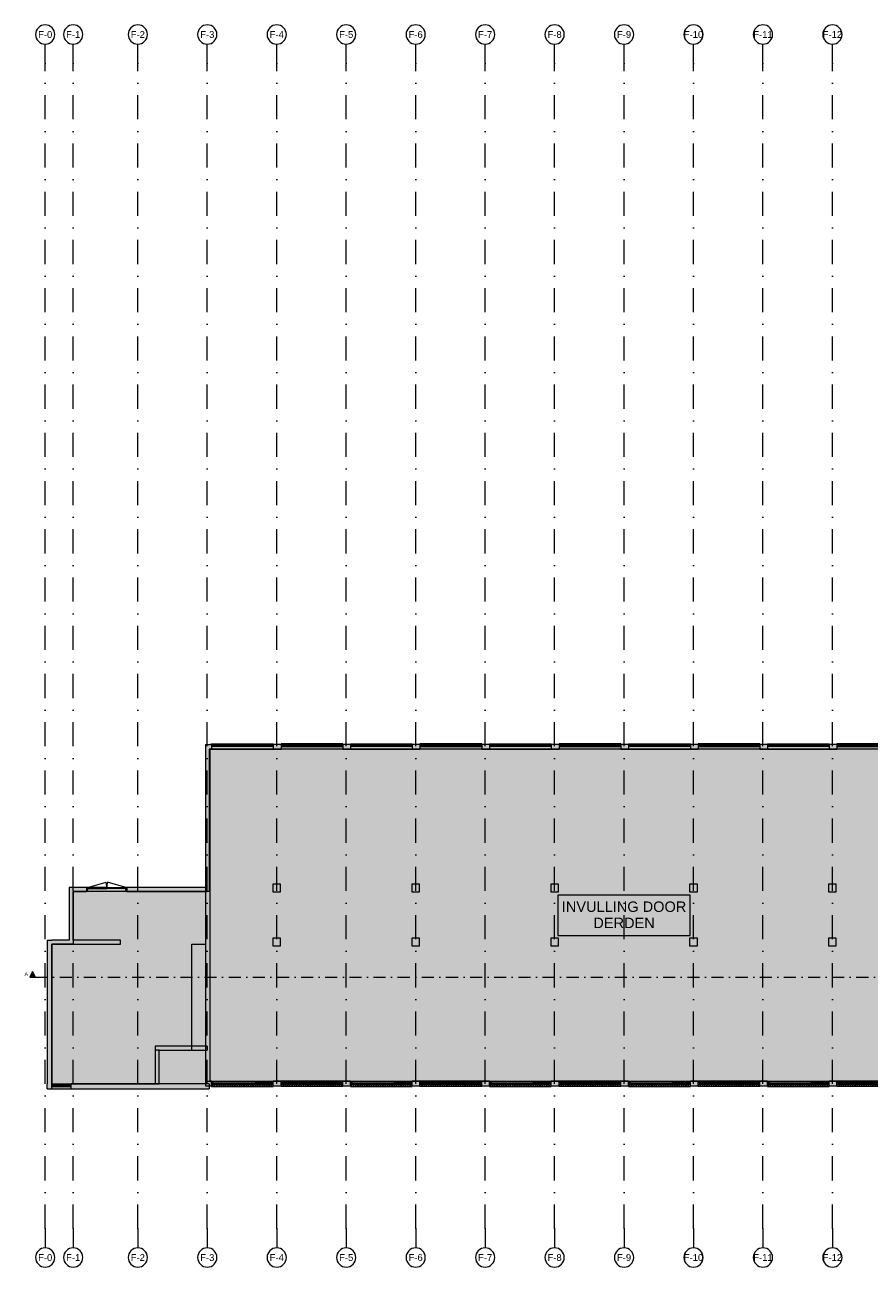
# Model space of a CAD drawing. Header units: millimetres. Extents: x -54205 to 352602, y -8439 to 61516.
# Tile 1 of 189: x -54205 to -10448, y -2884 to 61516. Entities that reach past the tile are written whole.
import ezdxf
from ezdxf.enums import TextEntityAlignment as Align

# ---------------------------------------------------------------- set-up
doc = ezdxf.new("R2010")
doc.units = ezdxf.units.MM
doc.header["$MEASUREMENT"] = 0
for name, pattern in [('streep-punt', [2500, 1250, -625, 0, -625]), ('streep-punt fijn', [1251.000023, 626.000023, -312.5, 0, -312.5]), ('streeplijn ultrafijn', [117.37, 78.119999, -39.250001]), ('Wipeout_Contour', [1000, 0, -1000])]:
    doc.linetypes.add(name, pattern=pattern)
for name, color, linetype in [('0 2D arcering', 7, 'Continuous'), ('21_0 NC Buitenwanden', 7, 'Continuous'), ('21_0 NC Buitenwanden Afdek-arcering', 7, 'Continuous'), ('21_0 NC Buitenwanden Deuren', 7, 'Continuous'), ('21_0 NC Buitenwanden Ramen', 7, 'Continuous'), ('23 Vloeren', 7, 'Continuous'), ('28 Draagconstructies', 7, 'Continuous'), ('Maatvoering 1_ 100', 7, 'Continuous'), ('Markers - doorsneden', 7, 'Continuous'), ('Markers - doorsneden 2D arcering', 7, 'Continuous'), ('Stramien', 7, 'Continuous')]:
    doc.layers.add(name, color=color, linetype=linetype)
doc.styles.add('GENERATED_STYLE_1', font='arial.ttf')

# ---------------------------------------------------------------- blocks, each defined once
blk = doc.blocks.new('Slab_1_1', base_point=(-52800, 6622))
at = {"layer": '23 Vloeren', "color": 1, "linetype": 'Continuous', "lineweight": 0, "flags": 128}
blk.add_lwpolyline([(-52800, 6622), (-47250, 6616), (-47250, 8366), (-45550, 8366), (-45550, 13866), (-44845, 13866), (-44850, 6766), (-1600, 6766), (-1600, 23966), (-44650, 23966), (-44650, 16591), (-51700, 16591), (-51700, 13866), (-52800, 13866)], close=True, dxfattribs=at)
blk = doc.blocks.new('Slab_2_1', base_point=(-52800, 6622))
at = {"layer": '23 Vloeren', "color": 1, "linetype": 'Continuous', "lineweight": 0, "flags": 128}
blk.add_lwpolyline([(-52800, 6622), (-47250, 6616), (-47250, 8366), (-45550, 8366), (-45550, 13866), (-44845, 13866), (-44850, 6766), (-1600, 6766), (-1600, 23966), (-44650, 23966), (-44650, 16591), (-51700, 16591), (-51700, 13866), (-52800, 13866)], close=True, dxfattribs=at)
blk = doc.blocks.new('Wall_61_1', base_point=(-44600, 6766))
at = {"layer": '21_0 NC Buitenwanden', "color": 1, "linetype": 'Continuous', "lineweight": 0, "flags": 128}
for points in [[(-44850, 24216), (-44600, 24216)], [(-44850, 24216), (-44850, 6516)], [(-44600, 6766), (-44600, 23966)], [(-44850, 6516), (-44600, 6516)]]:
    blk.add_lwpolyline(points, dxfattribs=at)
blk = doc.blocks.new('R2 bl ol 27')
at = {"layer": '21_0 NC Buitenwanden Ramen', "color": 1, "linetype": 'Continuous', "lineweight": 0}
for p, q in [((-1600, 0), (-1600, 30)), ((-1600, 30), (1600, 30)), ((-1600, 0), (-1550, 0)), ((-1600, 0), (-1600, -114)), ((-1600, 0), (-1600, -114)), ((-1550, 0), (-1550, -54)), ((-1550, 0), (683.5, 0)), ((683.5, -54), (683.5, 0)), ((683.5, 0), (700, 0)), ((683.5, 0), (683.5, -54)), ((700, 0), (716.5, 0)), ((716.5, 0), (716.5, -54)), ((716.5, 0), (783.5, 0)), ((716.5, -54), (716.5, 0)), ((783.5, 0), (1483, 0)), ((783.5, 0), (783.5, -54)), ((783.5, 0), (1483, 0)), ((1483, -54), (1483, 0)), ((1483, 0), (1550, 0)), ((1550, -54), (1550, 0)), ((1550, 0), (1600, 0)), ((1550, 0), (1550, -54)), ((1600, 30), (1600, 0)), ((1600, 0), (1600, -114)), ((1600, 0), (1600, -114)), ((-1533, -114), (-1600, -114)), ((-1600, -114), (-1600, -250)), ((-1550, -54), (-1533, -54)), ((-1533, -54), (-1550, -54)), ((-1533, -54), (-1533, -114)), ((-1533, -54), (666.5, -54)), ((-1533, -114), (-1533, -54)), ((666.5, -114), (-1533, -114)), ((666.5, -114), (666.5, -54)), ((666.5, -54), (683.5, -54)), ((683.5, -54), (666.5, -54)), ((700, -114), (666.5, -114)), ((733.5, -114), (700, -114)), ((716.5, -54), (733.5, -54)), ((783.5, -54), (716.5, -54)), ((733.5, -54), (733.5, -114)), ((1533, -114), (733.5, -114)), ((783.5, -27), (1483, -27)), ((1483, -54), (783.5, -54)), ((1550, -54), (1483, -54)), ((1533, -114), (1533, -54)), ((1533, -54), (1550, -54)), ((1600, -114), (1533, -114)), ((1600, -114), (1600, -250))]:
    blk.add_line(p, q, dxfattribs=at)
at = {"layer": '21_0 NC Buitenwanden Ramen', "color": 9, "linetype": 'streeplijn ultrafijn', "lineweight": 0}
blk.add_line((-1600, 0), (1600, 0), dxfattribs=at)
at = {"layer": '21_0 NC Buitenwanden Ramen', "color": 9, "linetype": 'Continuous', "lineweight": 0}
blk.add_line((-1600, -250), (1600, -250), dxfattribs=at)
blk = doc.blocks.new('Wall_62_1', base_point=(-1600, 23966))
at = {"layer": '21_0 NC Buitenwanden', "color": 1, "linetype": 'Continuous', "lineweight": 0}
for p, q in [((-44529, 24216), (-44529, 24102)), ((-44529, 24102), (-44529, 23966)), ((-41329, 24216), (-41329, 24102)), ((-41329, 24102), (-41329, 23966)), ((-40929, 24216), (-40929, 24102)), ((-40929, 24102), (-40929, 23966)), ((-37729, 24216), (-37729, 24102)), ((-37729, 24102), (-37729, 23966)), ((-37329, 24216), (-37329, 24102)), ((-37329, 24102), (-37329, 23966)), ((-34129, 24216), (-34129, 24102)), ((-34129, 24102), (-34129, 23966)), ((-33729, 24216), (-33729, 24102)), ((-33729, 24102), (-33729, 23966)), ((-30529, 24216), (-30529, 24102)), ((-30529, 24102), (-30529, 23966)), ((-30129, 24216), (-30129, 24102)), ((-30129, 24102), (-30129, 23966)), ((-26929, 24216), (-26929, 24102)), ((-26929, 24102), (-26929, 23966)), ((-26514, 24216), (-26514, 24102)), ((-26514, 24102), (-26514, 23966)), ((-23314, 24216), (-23314, 24102)), ((-23314, 24102), (-23314, 23966)), ((-22914, 24216), (-22914, 24102)), ((-22914, 24102), (-22914, 23966)), ((-19714, 24216), (-19714, 24102)), ((-19714, 24102), (-19714, 23966)), ((-19314, 24216), (-19314, 24102)), ((-19314, 24102), (-19314, 23966)), ((-16114, 24216), (-16114, 24102)), ((-16114, 24102), (-16114, 23966)), ((-15714, 24216), (-15714, 24102)), ((-15714, 24102), (-15714, 23966)), ((-12514, 24216), (-12514, 24102)), ((-12514, 24102), (-12514, 23966)), ((-12114, 24216), (-12114, 24102)), ((-12114, 24102), (-12114, 23966)), ((-8914, 24216), (-8914, 24102)), ((-8914, 24102), (-8914, 23966)), ((-8518, 24216), (-8518, 24102)), ((-8518, 24102), (-8518, 23966)), ((-5318, 24216), (-5318, 24102)), ((-5318, 24102), (-5318, 23966)), ((-4938, 24216), (-4938, 24102)), ((-4938, 24102), (-4938, 23966)), ((-1738, 24216), (-1738, 24102)), ((-1738, 24102), (-1738, 23966))]:
    blk.add_line(p, q, dxfattribs=at)
at = {"layer": '21_0 NC Buitenwanden', "color": 1, "linetype": 'Continuous', "lineweight": 0, "flags": 128}
for points in [[(-44529, 24216), (-44600, 24216)], [(-44600, 23966), (-44529, 23966)], [(-40929, 24216), (-41329, 24216)], [(-41329, 23966), (-40929, 23966)], [(-37329, 24216), (-37729, 24216)], [(-37729, 23966), (-37329, 23966)], [(-33729, 24216), (-34129, 24216)], [(-34129, 23966), (-33729, 23966)], [(-30129, 24216), (-30529, 24216)], [(-30529, 23966), (-30129, 23966)], [(-26514, 24216), (-26929, 24216)], [(-26929, 23966), (-26514, 23966)], [(-22914, 24216), (-23314, 24216)], [(-23314, 23966), (-22914, 23966)], [(-19314, 24216), (-19714, 24216)], [(-19714, 23966), (-19314, 23966)], [(-15714, 24216), (-16114, 24216)], [(-16114, 23966), (-15714, 23966)], [(-12114, 24216), (-12514, 24216)], [(-12514, 23966), (-12114, 23966)], [(-8518, 24216), (-8914, 24216)], [(-8914, 23966), (-8518, 23966)], [(-4938, 24216), (-5318, 24216)], [(-5318, 23966), (-4938, 23966)], [(-1600, 24216), (-1738, 24216)], [(-1738, 23966), (-1600, 23966)]]:
    blk.add_lwpolyline(points, dxfattribs=at)
at = {"layer": '21_0 NC Buitenwanden Ramen', "color": 1, "linetype": 'Continuous', "lineweight": 0, "zscale": 1000}
for p in [(-42929, 24216), (-35729, 24216), (-28529, 24216), (-21314, 24216), (-14114, 24216), (-6918, 24216)]:
    blk.add_blockref('R2 bl ol 27', p, dxfattribs=at)
at = {"layer": '21_0 NC Buitenwanden Ramen', "color": 1, "linetype": 'Continuous', "lineweight": 0, "xscale": -1, "zscale": 1000}
for p in [(-39329, 24216), (-32129, 24216), (-24914, 24216), (-17714, 24216), (-10514, 24216), (-3338, 24216)]:
    blk.add_blockref('R2 bl ol 27', p, dxfattribs=at)
blk = doc.blocks.new('R2 bl ol 27_2')
at = {"layer": '21_0 NC Buitenwanden Ramen', "color": 1, "linetype": 'Continuous', "lineweight": 0}
for p, q in [((-1600, 70), (-1600, 100)), ((-1600, 100), (1600, 100)), ((-1600, 70), (-1600, 0)), ((-1600, 0), (-1550, 0)), ((-1600, 0), (-1600, -114)), ((-1600, 0), (-1600, -114)), ((-1550, 0), (-1550, -54)), ((-1550, 0), (683.5, 0)), ((683.5, -54), (683.5, 0)), ((683.5, 0), (700, 0)), ((683.5, 0), (683.5, -54)), ((700, 0), (716.5, 0)), ((716.5, 0), (716.5, -54)), ((716.5, 0), (783.5, 0)), ((716.5, -54), (716.5, 0)), ((783.5, 0), (1483, 0)), ((783.5, 0), (783.5, -54)), ((783.5, 0), (1483, 0)), ((1483, -54), (1483, 0)), ((1483, 0), (1550, 0)), ((1550, -54), (1550, 0)), ((1550, 0), (1600, 0)), ((1550, 0), (1550, -54)), ((1600, 100), (1600, 70)), ((1600, 70), (1600, 0)), ((1600, 0), (1600, -114)), ((1600, 0), (1600, -114)), ((-1533, -114), (-1600, -114)), ((-1600, -114), (-1600, -180)), ((-1550, -54), (-1533, -54)), ((-1533, -54), (-1550, -54)), ((-1533, -54), (-1533, -114)), ((-1533, -54), (666.5, -54)), ((-1533, -114), (-1533, -54)), ((666.5, -114), (-1533, -114)), ((666.5, -114), (666.5, -54)), ((666.5, -54), (683.5, -54)), ((683.5, -54), (666.5, -54)), ((700, -114), (666.5, -114)), ((733.5, -114), (700, -114)), ((716.5, -54), (733.5, -54)), ((783.5, -54), (716.5, -54)), ((733.5, -54), (733.5, -114)), ((1533, -114), (733.5, -114)), ((783.5, -27), (1483, -27)), ((1483, -54), (783.5, -54)), ((1550, -54), (1483, -54)), ((1533, -114), (1533, -54)), ((1533, -54), (1550, -54)), ((1600, -114), (1533, -114)), ((1600, -114), (1600, -180))]:
    blk.add_line(p, q, dxfattribs=at)
at = {"layer": '21_0 NC Buitenwanden Ramen', "color": 9, "linetype": 'streeplijn ultrafijn', "lineweight": 0}
blk.add_line((-1600, 70), (1600, 70), dxfattribs=at)
at = {"layer": '21_0 NC Buitenwanden Ramen', "color": 9, "linetype": 'Continuous', "lineweight": 0}
blk.add_line((-1600, -180), (1600, -180), dxfattribs=at)
blk = doc.blocks.new('Wall_63_1', base_point=(-1600, 6766))
at = {"layer": '21_0 NC Buitenwanden', "color": 1, "linetype": 'Continuous', "lineweight": 0}
for p, q in [((-44529, 6700), (-44529, 6766)), ((-44529, 6586), (-44529, 6700)), ((-44529, 6516), (-44529, 6586)), ((-41329, 6700), (-41329, 6766)), ((-41329, 6586), (-41329, 6700)), ((-41329, 6516), (-41329, 6586)), ((-40929, 6700), (-40929, 6766)), ((-40929, 6586), (-40929, 6700)), ((-40929, 6516), (-40929, 6586)), ((-37729, 6700), (-37729, 6766)), ((-37729, 6586), (-37729, 6700)), ((-37729, 6516), (-37729, 6586)), ((-37329, 6700), (-37329, 6766)), ((-37329, 6586), (-37329, 6700)), ((-37329, 6516), (-37329, 6586)), ((-34129, 6700), (-34129, 6766)), ((-34129, 6586), (-34129, 6700)), ((-34129, 6516), (-34129, 6586)), ((-33729, 6700), (-33729, 6766)), ((-33729, 6586), (-33729, 6700)), ((-33729, 6516), (-33729, 6586)), ((-30529, 6700), (-30529, 6766)), ((-30529, 6586), (-30529, 6700)), ((-30529, 6516), (-30529, 6586)), ((-30129, 6700), (-30129, 6766)), ((-30129, 6586), (-30129, 6700)), ((-30129, 6516), (-30129, 6586)), ((-26929, 6700), (-26929, 6766)), ((-26929, 6586), (-26929, 6700)), ((-26929, 6516), (-26929, 6586)), ((-26514, 6700), (-26514, 6766)), ((-26514, 6586), (-26514, 6700)), ((-26514, 6516), (-26514, 6586)), ((-23314, 6700), (-23314, 6766)), ((-23314, 6586), (-23314, 6700)), ((-23314, 6516), (-23314, 6586)), ((-22914, 6700), (-22914, 6766)), ((-22914, 6586), (-22914, 6700)), ((-22914, 6516), (-22914, 6586)), ((-19714, 6700), (-19714, 6766)), ((-19714, 6586), (-19714, 6700)), ((-19714, 6516), (-19714, 6586)), ((-19314, 6700), (-19314, 6766)), ((-19314, 6586), (-19314, 6700)), ((-19314, 6516), (-19314, 6586)), ((-16114, 6700), (-16114, 6766)), ((-16114, 6586), (-16114, 6700)), ((-16114, 6516), (-16114, 6586)), ((-15714, 6700), (-15714, 6766)), ((-15714, 6586), (-15714, 6700)), ((-15714, 6516), (-15714, 6586)), ((-12514, 6700), (-12514, 6766)), ((-12514, 6586), (-12514, 6700)), ((-12514, 6516), (-12514, 6586)), ((-12114, 6700), (-12114, 6766)), ((-12114, 6586), (-12114, 6700)), ((-12114, 6516), (-12114, 6586)), ((-8914, 6700), (-8914, 6766)), ((-8914, 6586), (-8914, 6700)), ((-8914, 6516), (-8914, 6586)), ((-8518, 6700), (-8518, 6766)), ((-8518, 6586), (-8518, 6700)), ((-8518, 6516), (-8518, 6586)), ((-5318, 6700), (-5318, 6766)), ((-5318, 6586), (-5318, 6700)), ((-5318, 6516), (-5318, 6586)), ((-4938, 6700), (-4938, 6766)), ((-4938, 6586), (-4938, 6700)), ((-4938, 6516), (-4938, 6586)), ((-1738, 6700), (-1738, 6766)), ((-1738, 6586), (-1738, 6700)), ((-1738, 6516), (-1738, 6586))]:
    blk.add_line(p, q, dxfattribs=at)
at = {"layer": '21_0 NC Buitenwanden', "color": 1, "linetype": 'Continuous', "lineweight": 0, "flags": 128}
for points in [[(-44529, 6766), (-44600, 6766)], [(-44600, 6516), (-44529, 6516)], [(-40929, 6766), (-41329, 6766)], [(-41329, 6516), (-40929, 6516)], [(-37329, 6766), (-37729, 6766)], [(-37729, 6516), (-37329, 6516)], [(-33729, 6766), (-34129, 6766)], [(-34129, 6516), (-33729, 6516)], [(-30129, 6766), (-30529, 6766)], [(-30529, 6516), (-30129, 6516)], [(-26514, 6766), (-26929, 6766)], [(-26929, 6516), (-26514, 6516)], [(-22914, 6766), (-23314, 6766)], [(-23314, 6516), (-22914, 6516)], [(-19314, 6766), (-19714, 6766)], [(-19714, 6516), (-19314, 6516)], [(-15714, 6766), (-16114, 6766)], [(-16114, 6516), (-15714, 6516)], [(-12114, 6766), (-12514, 6766)], [(-12514, 6516), (-12114, 6516)], [(-8518, 6766), (-8914, 6766)], [(-8914, 6516), (-8518, 6516)], [(-4938, 6766), (-5318, 6766)], [(-5318, 6516), (-4938, 6516)], [(-1600, 6766), (-1738, 6766)], [(-1738, 6516), (-1350, 6516)], [(-1350, 6516), (-1350, 6766)]]:
    blk.add_lwpolyline(points, dxfattribs=at)
at = {"layer": '21_0 NC Buitenwanden Ramen', "color": 1, "linetype": 'Continuous', "lineweight": 0, "xscale": -1, "zscale": 1000, "rotation": 180.0000221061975}
for p in [(-42929, 6586), (-35729, 6586), (-28529, 6586), (-21314, 6586), (-14114, 6586), (-6918, 6586)]:
    blk.add_blockref('R2 bl ol 27_2', p, dxfattribs=at)
at = {"layer": '21_0 NC Buitenwanden Ramen', "color": 1, "linetype": 'Continuous', "lineweight": 0, "zscale": 1000, "rotation": 180.0000221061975}
for p in [(-39329, 6586), (-32129, 6586), (-24914, 6586), (-17714, 6586), (-10514, 6586), (-3338, 6586)]:
    blk.add_blockref('R2 bl ol 27_2', p, dxfattribs=at)
blk = doc.blocks.new('D2 27')
at = {"layer": '21_0 NC Buitenwanden Deuren', "color": 1, "linetype": 'Continuous', "lineweight": 0}
for p, q in [((-995, 0), (-1045, 0)), ((-1045, 0), (-1045, -114)), ((-1045, 0), (-1045, -114)), ((-1045, 0), (-1045, -114)), ((-995, 0), (-39, 274)), ((-995, -40), (-995, 0)), ((0, 0), (-995, 0)), ((-995, 0), (-995, -40)), ((0, 0), (995, 0)), ((0, -40), (0, 0)), ((0, -40), (0, 0)), ((995, 0), (39, 274)), ((1045, 0), (995, 0)), ((995, 0), (995, -40)), ((995, 0), (995, -40)), ((1045, -114), (1045, 0)), ((1045, 0), (1045, -114)), ((1045, 0), (1045, -114)), ((-1045, -114), (-978, -114)), ((-1045, -114), (-1045, -200)), ((-978, -40), (-995, -40)), ((-995, -40), (0, -40)), ((-978, -114), (-978, -40)), ((995, -40), (0, -40)), ((995, -40), (978, -40)), ((978, -40), (978, -114)), ((978, -114), (1045, -114)), ((1045, -114), (1045, -200))]:
    blk.add_line(p, q, dxfattribs=at)
for centre, start, end in [((-995, 0), 0, 16), ((995, 0), 164, 180)]:
    blk.add_arc(centre, 995, start, end, dxfattribs=at)
blk = doc.blocks.new('Wall_64_1', base_point=(-44750, 16691))
at = {"layer": '21_0 NC Buitenwanden', "color": 1, "linetype": 'Continuous', "lineweight": 0}
for p, q in [((-51004, 16791), (-51004, 16677)), ((-48914, 16791), (-48914, 16677)), ((-51004, 16677), (-51004, 16591)), ((-48914, 16677), (-48914, 16591))]:
    blk.add_line(p, q, dxfattribs=at)
at = {"layer": '21_0 NC Buitenwanden', "color": 1, "linetype": 'Continuous', "lineweight": 0, "flags": 128}
for points in [[(-51900, 16791), (-51900, 16591)], [(-51004, 16791), (-51900, 16791)], [(-44750, 16791), (-48914, 16791)], [(-44750, 16591), (-44750, 16791)], [(-51700, 16591), (-51004, 16591)], [(-48914, 16591), (-44750, 16591)]]:
    blk.add_lwpolyline(points, dxfattribs=at)
at = {"layer": '21_0 NC Buitenwanden Deuren', "color": 1, "linetype": 'Continuous', "lineweight": 0, "zscale": 1000}
blk.add_blockref('D2 27', (-49959, 16791), dxfattribs=at)
blk = doc.blocks.new('Wall_65_1', base_point=(-51800, 16691))
at = {"layer": '21_0 NC Buitenwanden', "color": 1, "linetype": 'Continuous', "lineweight": 0, "flags": 128}
for points in [[(-51900, 16591), (-51900, 14066)], [(-51700, 14066), (-51700, 16591)]]:
    blk.add_lwpolyline(points, dxfattribs=at)
blk = doc.blocks.new('Wall_66_1', base_point=(-51700, 13966))
at = {"layer": '21_0 NC Buitenwanden', "color": 1, "linetype": 'Continuous', "lineweight": 0, "flags": 128}
for points in [[(-49250, 14066), (-51700, 14066)], [(-51700, 13866), (-49250, 13866)], [(-49250, 13866), (-49250, 14066)]]:
    blk.add_lwpolyline(points, dxfattribs=at)
blk = doc.blocks.new('Wall_67_1', base_point=(-47350, 6366))
at = {"color": 254, "linetype": 'Wipeout_Contour', "lineweight": 0, "ltscale": 191786.463224}
blk.add_wipeout([(-47450, 8366), (-47450, 6616), (-47250, 6616), (-47250, 8366)], dxfattribs=at).dxf.layer = '21_0 NC Buitenwanden Afdek-arcering'
at = {"layer": '21_0 NC Buitenwanden', "color": 1, "linetype": 'Continuous', "lineweight": 0}
blk.add_line((-47250, 8366), (-47450, 8366), dxfattribs=at)
at = {"layer": '21_0 NC Buitenwanden', "color": 2, "linetype": 'Continuous', "lineweight": 0, "flags": 128}
for points in [[(-47450, 8366), (-47450, 6616)], [(-47250, 6616), (-47250, 8366)], [(-47450, 6616), (-47250, 6616)]]:
    blk.add_lwpolyline(points, dxfattribs=at)
blk = doc.blocks.new('R1 27')
at = {"layer": '21_0 NC Buitenwanden Ramen', "color": 9, "linetype": 'Continuous', "lineweight": 0}
for p, q in [((-500, 36), (500, 36)), ((-500, -214), (500, -214))]:
    blk.add_line(p, q, dxfattribs=at)
at = {"layer": '21_0 NC Buitenwanden Ramen', "color": 1, "linetype": 'Continuous', "lineweight": 0}
for p, q in [((-500, 0), (-500, 36)), ((-500, 0), (-450, 0)), ((-500, -114), (-500, 0)), ((-500, -114), (-500, 0)), ((-450, 0), (-450, -54)), ((-450, 0), (450, 0)), ((450, -54), (450, 0)), ((450, 0), (500, 0)), ((450, 0), (450, -54)), ((500, 0), (500, 36)), ((500, -114), (500, 0)), ((500, -114), (500, 0)), ((-433, -114), (-500, -114)), ((-500, -214), (-500, -114)), ((-450, -54), (-433, -54)), ((-433, -54), (-450, -54)), ((-433, -54), (-433, -114)), ((-433, -54), (433, -54)), ((-433, -114), (-433, -54)), ((433, -114), (-433, -114)), ((433, -114), (433, -54)), ((433, -54), (450, -54)), ((450, -54), (433, -54)), ((500, -114), (433, -114)), ((500, -214), (500, -114))]:
    blk.add_line(p, q, dxfattribs=at)
blk = doc.blocks.new('Wall_68_1', base_point=(-44650, 6366))
at = {"layer": '21_0 NC Buitenwanden', "color": 1, "linetype": 'Continuous', "lineweight": 0}
for p, q in [((-52800, 6580), (-52800, 6616)), ((-52800, 6466), (-52800, 6580)), ((-52800, 6366), (-52800, 6466)), ((-51800, 6580), (-51800, 6616)), ((-51800, 6466), (-51800, 6580)), ((-51800, 6366), (-51800, 6466))]:
    blk.add_line(p, q, dxfattribs=at)
at = {"layer": '21_0 NC Buitenwanden', "color": 1, "linetype": 'Continuous', "lineweight": 0, "flags": 128}
for points in [[(-53050, 6366), (-53050, 6616)], [(-44650, 6616), (-51800, 6616)], [(-44650, 6616), (-44650, 6366)], [(-53050, 6366), (-52800, 6366)], [(-51800, 6366), (-44650, 6366)]]:
    blk.add_lwpolyline(points, dxfattribs=at)
at = {"layer": '21_0 NC Buitenwanden Ramen', "color": 1, "linetype": 'Continuous', "lineweight": 0, "zscale": 1000}
blk.add_blockref('R1 27', (-52300, 6580), dxfattribs=at)
blk = doc.blocks.new('Wall_69_1', base_point=(-53050, 13966))
at = {"layer": '21_0 NC Buitenwanden', "color": 1, "linetype": 'Continuous', "lineweight": 0, "flags": 128}
for points in [[(-53050, 14066), (-52800, 14066)], [(-53050, 14066), (-53050, 6616)], [(-52800, 6616), (-52800, 13866)]]:
    blk.add_lwpolyline(points, dxfattribs=at)
blk = doc.blocks.new('Wall_70_1', base_point=(-47350, 8466))
at = {"layer": '21_0 NC Buitenwanden', "color": 1, "linetype": 'Continuous', "lineweight": 0}
blk.add_line((-47250, 8366), (-47450, 8366), dxfattribs=at)
at = {"layer": '21_0 NC Buitenwanden', "color": 1, "linetype": 'Continuous', "lineweight": 0, "flags": 128}
for points in [[(-47450, 8566), (-47450, 8366)], [(-44750, 8566), (-47450, 8566)], [(-44750, 8566), (-44750, 8366)], [(-47250, 8366), (-44750, 8366)]]:
    blk.add_lwpolyline(points, dxfattribs=at)
blk = doc.blocks.new('Wall_90_1', base_point=(-53050, 13966))
at = {"layer": '21_0 NC Buitenwanden', "color": 1, "linetype": 'Continuous', "lineweight": 0, "flags": 128}
for points in [[(-51900, 14066), (-52800, 14066)], [(-52800, 13866), (-51700, 13866)]]:
    blk.add_lwpolyline(points, dxfattribs=at)
blk = doc.blocks.new('Column_17_1', base_point=(-12350, 13966))
at = {"layer": '28 Draagconstructies', "color": 3, "linetype": 'Continuous', "lineweight": 0, "flags": 128}
blk.add_lwpolyline([(-12550, 13766), (-12150, 13766), (-12150, 14166), (-12550, 14166)], close=True, dxfattribs=at)
blk = doc.blocks.new('Column_18_1', base_point=(-12350, 16766))
at = {"layer": '28 Draagconstructies', "color": 3, "linetype": 'Continuous', "lineweight": 0, "flags": 128}
blk.add_lwpolyline([(-12550, 16566), (-12150, 16566), (-12150, 16966), (-12550, 16966)], close=True, dxfattribs=at)
blk = doc.blocks.new('Column_19_1', base_point=(-19550, 13966))
at = {"layer": '28 Draagconstructies', "color": 3, "linetype": 'Continuous', "lineweight": 0, "flags": 128}
blk.add_lwpolyline([(-19750, 13766), (-19350, 13766), (-19350, 14166), (-19750, 14166)], close=True, dxfattribs=at)
blk = doc.blocks.new('Column_20_1', base_point=(-19550, 16766))
at = {"layer": '28 Draagconstructies', "color": 3, "linetype": 'Continuous', "lineweight": 0, "flags": 128}
blk.add_lwpolyline([(-19750, 16566), (-19350, 16566), (-19350, 16966), (-19750, 16966)], close=True, dxfattribs=at)
blk = doc.blocks.new('Column_21_1', base_point=(-26750, 13966))
at = {"layer": '28 Draagconstructies', "color": 3, "linetype": 'Continuous', "lineweight": 0, "flags": 128}
blk.add_lwpolyline([(-26950, 13766), (-26550, 13766), (-26550, 14166), (-26950, 14166)], close=True, dxfattribs=at)
blk = doc.blocks.new('Column_22_1', base_point=(-26750, 16766))
at = {"layer": '28 Draagconstructies', "color": 3, "linetype": 'Continuous', "lineweight": 0, "flags": 128}
blk.add_lwpolyline([(-26950, 16566), (-26550, 16566), (-26550, 16966), (-26950, 16966)], close=True, dxfattribs=at)
blk = doc.blocks.new('Column_24_1', base_point=(-33950, 13966))
at = {"layer": '28 Draagconstructies', "color": 3, "linetype": 'Continuous', "lineweight": 0, "flags": 128}
blk.add_lwpolyline([(-34150, 13766), (-33750, 13766), (-33750, 14166), (-34150, 14166)], close=True, dxfattribs=at)
blk = doc.blocks.new('Column_25_1', base_point=(-33950, 16766))
at = {"layer": '28 Draagconstructies', "color": 3, "linetype": 'Continuous', "lineweight": 0, "flags": 128}
blk.add_lwpolyline([(-34150, 16566), (-33750, 16566), (-33750, 16966), (-34150, 16966)], close=True, dxfattribs=at)
blk = doc.blocks.new('Column_26_1', base_point=(-41150, 13968))
at = {"layer": '28 Draagconstructies', "color": 3, "linetype": 'Continuous', "lineweight": 0, "flags": 128}
blk.add_lwpolyline([(-41350, 13768), (-40950, 13768), (-40950, 14168), (-41350, 14168)], close=True, dxfattribs=at)
blk = doc.blocks.new('Column_27_1', base_point=(-41150, 16766))
at = {"layer": '28 Draagconstructies', "color": 3, "linetype": 'Continuous', "lineweight": 0, "flags": 128}
blk.add_lwpolyline([(-41350, 16566), (-40950, 16566), (-40950, 16966), (-41350, 16966)], close=True, dxfattribs=at)
blk = doc.blocks.new('Standard grid marker')
at = {"layer": 'Stramien', "color": 1, "linetype": 'streep-punt', "lineweight": 0}
for p, q in [((1000, 0), (0, 0)), ((1000, 0), (61400, 0)), ((61400, 0), (62400, 0))]:
    blk.add_line(p, q, dxfattribs=at)
at = {"layer": 'Stramien', "color": 2, "linetype": 'Continuous', "lineweight": 0, "flags": 128}
for points in [[(0, 0, 1), (-1000, 0, 1)], [(63400, 0, 1), (62400, 0, 1)]]:
    blk.add_lwpolyline(points, format="xyb", close=True, dxfattribs=at)
at = {"layer": 'Stramien', "color": 1, "linetype": 'streep-punt', "lineweight": 0}
for p in [(1000, 0), (1000, 0), (61400, 0), (61400, 0)]:
    blk.add_point(p, dxfattribs=at)
at = {"layer": 'Stramien', "color": 2, "lineweight": 0, "style": 'GENERATED_STYLE_1'}
for tag, p in [('AC_MarkerText_1_0', (-245, -80)), ('AC_MarkerText_1_1', (63155, -80))]:
    blk.add_attdef(tag, text='', height=350, rotation=270, dxfattribs=at).set_placement(p, align=Align.TOP_CENTER)
blk = doc.blocks.new('Standard grid marker_7')
at = {"layer": 'Stramien', "color": 1, "linetype": 'streep-punt', "lineweight": 0}
for p, q in [((1000, 0), (61400, 0)), ((1000, 0), (0, 0)), ((61400, 0), (62400, 0))]:
    blk.add_line(p, q, dxfattribs=at)
at = {"layer": 'Stramien', "color": 2, "linetype": 'Continuous', "lineweight": 0, "flags": 128}
for points in [[(0, 0, 1), (-1000, 0, 1)], [(63400, 0, 1), (62400, 0, 1)]]:
    blk.add_lwpolyline(points, format="xyb", close=True, dxfattribs=at)
at = {"layer": 'Stramien', "color": 1, "linetype": 'streep-punt', "lineweight": 0}
for p in [(1000, 0), (1000, 0), (61400, 0), (61400, 0)]:
    blk.add_point(p, dxfattribs=at)
at = {"layer": 'Stramien', "color": 2, "lineweight": 0, "style": 'GENERATED_STYLE_1'}
for tag, p in [('AC_MarkerText_1_0', (-245, -80)), ('AC_MarkerText_1_1', (63155, -80))]:
    blk.add_attdef(tag, text='', height=350, rotation=270, dxfattribs=at).set_placement(p, align=Align.TOP_CENTER)
blk = doc.blocks.new('Cutting Plane_1_1', base_point=(-53800, 12146))
at = {"layer": 'Markers - doorsneden 2D arcering', "linetype": 'Continuous', "lineweight": 0, "true_color": 0x000000}
for points in [[(-53950, 12146), (-53650, 12146), (-53800, 12446)], [(60965, 12146), (60815, 12446), (60665, 12146)]]:
    blk.add_hatch(color=18, dxfattribs=at).paths.add_polyline_path(points)
at = {"layer": 'Markers - doorsneden', "color": 9, "linetype": 'streep-punt fijn', "lineweight": 0}
blk.add_line((-53650, 12146), (60665, 12146), dxfattribs=at)
at = {"layer": 'Markers - doorsneden', "color": 2, "linetype": 'Continuous', "lineweight": 0, "flags": 128}
for points in [[(-53950, 12146), (-53650, 12146), (-53800, 12446)], [(60965, 12146), (60665, 12146), (60815, 12446)]]:
    blk.add_lwpolyline(points, close=True, dxfattribs=at)
at = {"layer": 'Markers - doorsneden', "color": 2, "lineweight": 0, "char_height": 200, "style": 'GENERATED_STYLE_1'}
for s, insert, attachment_point in [('\\A1;{\\pqr;\\pt0;\\fArial|b0|i0|c0|p0;\\W1.000000;A}', (-54040, 12206), 9), ('\\A1;{\\pql;\\pt0;\\fArial|b0|i0|c0|p0;\\W1.000000;A}', (61055, 12206), 7)]:
    blk.add_mtext(s, dxfattribs=dict(at, insert=insert, attachment_point=attachment_point))

msp = doc.modelspace()

# ---------------------------------------------------------------- linework, layer by layer
at = {"layer": 'Maatvoering 1_ 100', "color": 1, "linetype": 'Continuous', "lineweight": 0, "flags": 128}
msp.add_lwpolyline([(-26582.3, 14302.5), (-19717.7, 14302.5), (-19717.7, 16399.7), (-26582.3, 16399.7), (-26582.3, 14302.5)], close=True, dxfattribs=at)

# ---------------------------------------------------------------- block references
at = {"layer": '21_0 NC Buitenwanden', "color": 1, "lineweight": 0}
for name, p in [('Wall_61_1', (-44600, 6765.6)), ('Wall_62_1', (-1600, 23965.6)), ('Wall_64_1', (-44750, 16690.6)), ('Wall_65_1', (-51800, 16690.6)), ('Wall_69_1', (-53050, 13965.6)), ('Wall_90_1', (-53050, 13965.6)), ('Wall_66_1', (-51700, 13965.6)), ('Wall_63_1', (-1600, 6765.6))]:
    msp.add_blockref(name, p, dxfattribs=at)
at = {"layer": '23 Vloeren', "color": 1, "linetype": 'Continuous', "lineweight": 0}
for name in ['Slab_1_1', 'Slab_2_1']:
    msp.add_blockref(name, (-52800, 6621.7), dxfattribs=at)
at = {"layer": '28 Draagconstructies', "color": 3, "lineweight": 0}
for name, p in [('Column_27_1', (-41150, 16765.7)), ('Column_25_1', (-33950, 16765.7)), ('Column_22_1', (-26750, 16765.6)), ('Column_20_1', (-19550, 16765.6)), ('Column_18_1', (-12350, 16765.8)), ('Column_26_1', (-41150, 13968.4)), ('Column_24_1', (-33950, 13965.6)), ('Column_21_1', (-26750, 13965.6)), ('Column_19_1', (-19550, 13965.6)), ('Column_17_1', (-12350, 13965.6))]:
    msp.add_blockref(name, p, dxfattribs=at)
at = {"layer": 'Markers - doorsneden', "color": 9, "lineweight": 0}
msp.add_blockref('Cutting Plane_1_1', (-53800, 12145.9), dxfattribs=at)
at = {"layer": 'Stramien', "color": 1, "linetype": 'Continuous', "lineweight": 0}
ref = msp.add_blockref('Standard grid marker', (-53150, -1884.3), dxfattribs=dict(at, zscale=1000, rotation=90))
ref.add_attrib('AC_MarkerText_1', 'F-0', dxfattribs={"color": 2, "lineweight": 0, "height": 350, "rotation": 360, "style": 'GENERATED_STYLE_1'}).set_placement((-53150, -2209.3), align=Align.TOP_CENTER)
ref.add_attrib('AC_MarkerText_1_1', 'F-0', dxfattribs={"color": 2, "lineweight": 0, "height": 350, "rotation": 360, "style": 'GENERATED_STYLE_1'}).set_placement((-53150, 61190.9), align=Align.TOP_CENTER)
ref = msp.add_blockref('Standard grid marker_7', (-51700, -1884.3), dxfattribs=dict(at, zscale=1000, rotation=90))
ref.add_attrib('AC_MarkerText_1', 'F-1', dxfattribs={"color": 2, "lineweight": 0, "height": 350, "rotation": 360, "style": 'GENERATED_STYLE_1'}).set_placement((-51700, -2209.3), align=Align.TOP_CENTER)
ref.add_attrib('AC_MarkerText_1_1', 'F-1', dxfattribs={"color": 2, "lineweight": 0, "height": 350, "rotation": 360, "style": 'GENERATED_STYLE_1'}).set_placement((-51700, 61190.3), align=Align.TOP_CENTER)
ref = msp.add_blockref('Standard grid marker', (-48350, -1884.3), dxfattribs=dict(at, zscale=1000, rotation=90))
ref.add_attrib('AC_MarkerText_1', 'F-2', dxfattribs={"color": 2, "lineweight": 0, "height": 350, "rotation": 360, "style": 'GENERATED_STYLE_1'}).set_placement((-48350, -2209.3), align=Align.TOP_CENTER)
ref.add_attrib('AC_MarkerText_1_1', 'F-2', dxfattribs={"color": 2, "lineweight": 0, "height": 350, "rotation": 360, "style": 'GENERATED_STYLE_1'}).set_placement((-48350, 61190.9), align=Align.TOP_CENTER)
ref = msp.add_blockref('Standard grid marker', (-44750, -1884.3), dxfattribs=dict(at, zscale=1000, rotation=90))
ref.add_attrib('AC_MarkerText_1', 'F-3', dxfattribs={"color": 2, "lineweight": 0, "height": 350, "rotation": 360, "style": 'GENERATED_STYLE_1'}).set_placement((-44750, -2209.3), align=Align.TOP_CENTER)
ref.add_attrib('AC_MarkerText_1_1', 'F-3', dxfattribs={"color": 2, "lineweight": 0, "height": 350, "rotation": 360, "style": 'GENERATED_STYLE_1'}).set_placement((-44750, 61190.9), align=Align.TOP_CENTER)
ref = msp.add_blockref('Standard grid marker', (-41150, -1884.3), dxfattribs=dict(at, zscale=1000, rotation=90))
ref.add_attrib('AC_MarkerText_1', 'F-4', dxfattribs={"color": 2, "lineweight": 0, "height": 350, "rotation": 360, "style": 'GENERATED_STYLE_1'}).set_placement((-41150, -2209.3), align=Align.TOP_CENTER)
ref.add_attrib('AC_MarkerText_1_1', 'F-4', dxfattribs={"color": 2, "lineweight": 0, "height": 350, "rotation": 360, "style": 'GENERATED_STYLE_1'}).set_placement((-41150, 61190.9), align=Align.TOP_CENTER)
ref = msp.add_blockref('Standard grid marker', (-37550, -1884.3), dxfattribs=dict(at, zscale=1000, rotation=90))
ref.add_attrib('AC_MarkerText_1', 'F-5', dxfattribs={"color": 2, "lineweight": 0, "height": 350, "rotation": 360, "style": 'GENERATED_STYLE_1'}).set_placement((-37550, -2209.3), align=Align.TOP_CENTER)
ref.add_attrib('AC_MarkerText_1_1', 'F-5', dxfattribs={"color": 2, "lineweight": 0, "height": 350, "rotation": 360, "style": 'GENERATED_STYLE_1'}).set_placement((-37550, 61190.9), align=Align.TOP_CENTER)
ref = msp.add_blockref('Standard grid marker', (-33950, -1884.3), dxfattribs=dict(at, zscale=1000, rotation=90))
ref.add_attrib('AC_MarkerText_1', 'F-6', dxfattribs={"color": 2, "lineweight": 0, "height": 350, "rotation": 360, "style": 'GENERATED_STYLE_1'}).set_placement((-33950, -2209.3), align=Align.TOP_CENTER)
ref.add_attrib('AC_MarkerText_1_1', 'F-6', dxfattribs={"color": 2, "lineweight": 0, "height": 350, "rotation": 360, "style": 'GENERATED_STYLE_1'}).set_placement((-33950, 61190.9), align=Align.TOP_CENTER)
ref = msp.add_blockref('Standard grid marker', (-30350, -1884.3), dxfattribs=dict(at, zscale=1000, rotation=90))
ref.add_attrib('AC_MarkerText_1', 'F-7', dxfattribs={"color": 2, "lineweight": 0, "height": 350, "rotation": 360, "style": 'GENERATED_STYLE_1'}).set_placement((-30350, -2209.3), align=Align.TOP_CENTER)
ref.add_attrib('AC_MarkerText_1_1', 'F-7', dxfattribs={"color": 2, "lineweight": 0, "height": 350, "rotation": 360, "style": 'GENERATED_STYLE_1'}).set_placement((-30350, 61190.9), align=Align.TOP_CENTER)
ref = msp.add_blockref('Standard grid marker', (-26750, -1884.3), dxfattribs=dict(at, zscale=1000, rotation=90))
ref.add_attrib('AC_MarkerText_1', 'F-8', dxfattribs={"color": 2, "lineweight": 0, "height": 350, "rotation": 360, "style": 'GENERATED_STYLE_1'}).set_placement((-26750, -2209.3), align=Align.TOP_CENTER)
ref.add_attrib('AC_MarkerText_1_1', 'F-8', dxfattribs={"color": 2, "lineweight": 0, "height": 350, "rotation": 360, "style": 'GENERATED_STYLE_1'}).set_placement((-26750, 61190.9), align=Align.TOP_CENTER)
ref = msp.add_blockref('Standard grid marker', (-23150, -1884.3), dxfattribs=dict(at, zscale=1000, rotation=90))
ref.add_attrib('AC_MarkerText_1', 'F-9', dxfattribs={"color": 2, "lineweight": 0, "height": 350, "rotation": 360, "style": 'GENERATED_STYLE_1'}).set_placement((-23150, -2209.3), align=Align.TOP_CENTER)
ref.add_attrib('AC_MarkerText_1_1', 'F-9', dxfattribs={"color": 2, "lineweight": 0, "height": 350, "rotation": 360, "style": 'GENERATED_STYLE_1'}).set_placement((-23150, 61190.9), align=Align.TOP_CENTER)
ref = msp.add_blockref('Standard grid marker', (-19550, -1884.3), dxfattribs=dict(at, zscale=1000, rotation=90))
ref.add_attrib('AC_MarkerText_1', 'F-10', dxfattribs={"color": 2, "lineweight": 0, "height": 350, "rotation": 360, "style": 'GENERATED_STYLE_1'}).set_placement((-19550, -2209.3), align=Align.TOP_CENTER)
ref.add_attrib('AC_MarkerText_1_1', 'F-10', dxfattribs={"color": 2, "lineweight": 0, "height": 350, "rotation": 360, "style": 'GENERATED_STYLE_1'}).set_placement((-19550, 61190.9), align=Align.TOP_CENTER)
ref = msp.add_blockref('Standard grid marker', (-15950, -1884.3), dxfattribs=dict(at, zscale=1000, rotation=90))
ref.add_attrib('AC_MarkerText_1', 'F-11', dxfattribs={"color": 2, "lineweight": 0, "height": 350, "rotation": 360, "style": 'GENERATED_STYLE_1'}).set_placement((-15950, -2209.3), align=Align.TOP_CENTER)
ref.add_attrib('AC_MarkerText_1_1', 'F-11', dxfattribs={"color": 2, "lineweight": 0, "height": 350, "rotation": 360, "style": 'GENERATED_STYLE_1'}).set_placement((-15950, 61190.9), align=Align.TOP_CENTER)
ref = msp.add_blockref('Standard grid marker', (-12350, -1884.3), dxfattribs=dict(at, zscale=1000, rotation=90))
ref.add_attrib('AC_MarkerText_1', 'F-12', dxfattribs={"color": 2, "lineweight": 0, "height": 350, "rotation": 360, "style": 'GENERATED_STYLE_1'}).set_placement((-12350, -2209.3), align=Align.TOP_CENTER)
ref.add_attrib('AC_MarkerText_1_1', 'F-12', dxfattribs={"color": 2, "lineweight": 0, "height": 350, "rotation": 360, "style": 'GENERATED_STYLE_1'}).set_placement((-12350, 61190.9), align=Align.TOP_CENTER)

# ---------------------------------------------------------------- texts
at = {"layer": 'Maatvoering 1_ 100', "color": 2, "linetype": 'Continuous', "lineweight": 0, "insert": (-23150, 15382), "char_height": 540, "width": 6464.612, "attachment_point": 5, "line_spacing_factor": 0.933337, "style": 'GENERATED_STYLE_1'}
msp.add_mtext('\\A1;{\\pqc;\\fArial|b0|i0|c0|p0;\\W1.000000;INVULLING DOOR \\fArial|b0|i0|c0|p0;\\W1.000000;DERDEN}', dxfattribs=at)

# ---------------------------------------------------------------- next in the draw order: block references
at = {"layer": '21_0 NC Buitenwanden', "color": 1, "lineweight": 0}
msp.add_blockref('Wall_67_1', (-47350, 6365.6), dxfattribs=at)

# ---------------------------------------------------------------- next in the draw order: hatches: boundary and pattern name
at = {"layer": '0 2D arcering', "linetype": 'Continuous', "lineweight": 0, "true_color": 0x686b6c}
msp.add_hatch(color=251, dxfattribs=at).paths.add_polyline_path([(-44850, 24215.6), (-1350, 24215.6), (-1350, 6515.6), (-44650, 6515.6), (-44650, 6365.6), (-53050, 6365.6), (-53050, 14065.6), (-51900, 14065.6), (-51900, 16790.6), (-44850, 16790.6)])

# ---------------------------------------------------------------- next in the draw order: block references
at = {"layer": '21_0 NC Buitenwanden', "color": 1, "lineweight": 0}
for name, p in [('Wall_70_1', (-47350, 8465.5)), ('Wall_68_1', (-44650, 6365.6))]:
    msp.add_blockref(name, p, dxfattribs=at)

doc.saveas('drawing.dxf')
